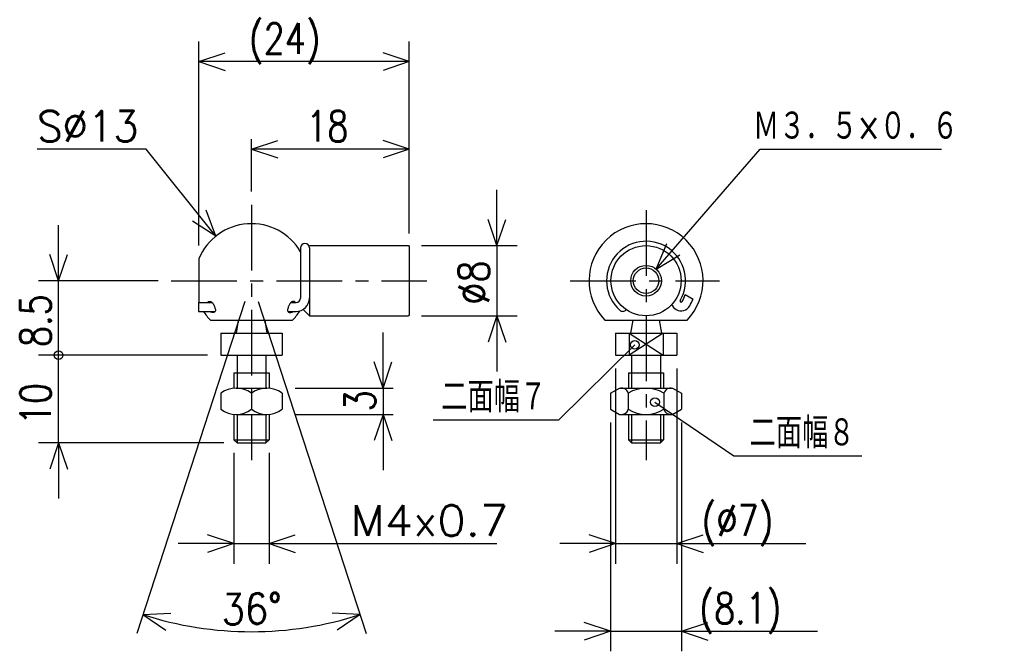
# Model space of a CAD drawing. Extents: x -140 to -28, y 113 to 185.
import ezdxf

# ---------------------------------------------------------------- set-up
doc = ezdxf.new("R2010")
doc.units = 0
doc.linetypes.add('CENTER', pattern=[12, 7.5, -1.5, 1.5, -1.5])
doc.layers.get('0').update_dxf_attribs({"linetype": 'CONTINUOUS'})
doc.styles.get("Standard").update_dxf_attribs({"font": 'txt', "bigfont": 'BIGFONT'})

msp = doc.modelspace()

# ---------------------------------------------------------------- linework, layer by layer
at = {"color": 7, "linetype": 'CONTINUOUS'}
for p, q in [((-119.65646, 159.55258), (-119.65646, 182.83858)), ((-95.656464, 160.95258), (-95.656464, 182.83858)), ((-119.65646, 180.55258), (-116.65646, 181.55258)), ((-95.656464, 180.55258), (-98.656464, 181.55258)), ((-95.656464, 180.55258), (-119.65646, 180.55258)), ((-119.65646, 180.55258), (-116.65646, 179.55258)), ((-95.656464, 180.55258), (-98.656464, 179.55258)), ((-113.65646, 165.71912), (-113.65646, 171.69559)), ((-113.65646, 170.55258), (-110.65646, 171.55258)), ((-95.656464, 170.55258), (-98.656464, 171.55258)), ((-125.65646, 170.55258), (-138.09946, 170.55258)), ((-117.71699, 160.62823), (-125.65647, 170.5526)), ((-95.656464, 170.55258), (-113.65646, 170.55258)), ((-113.65646, 170.55258), (-110.65646, 169.55258)), ((-95.656464, 170.55258), (-98.656464, 169.55258)), ((-67.510345, 156.87505), (-55.656475, 170.5526)), ((-55.656467, 170.55258), (-34.966499, 170.55258)), ((-85.656464, 159.55258), (-85.656464, 165.90258)), ((-117.71699, 160.62823), (-118.8102, 163.59554)), ((-135.65646, 155.55258), (-135.65646, 161.90258)), ((-117.71699, 160.62823), (-120.37194, 162.34615)), ((-85.656464, 159.55258), (-86.656464, 162.55258)), ((-85.656464, 159.55258), (-84.656464, 162.55258)), ((-107.05646, 159.55258), (-95.756462, 159.55258)), ((-95.756477, 159.5526), (-95.656479, 159.45259)), ((-94.256462, 159.55258), (-83.370461, 159.55258)), ((-85.656464, 159.55258), (-85.656464, 151.55258)), ((-67.510345, 156.87505), (-66.301244, 159.79704)), ((-135.65646, 155.55258), (-136.65646, 158.55258)), ((-135.65646, 155.55258), (-134.65646, 158.55258)), ((-108.05646, 159.30258), (-108.05646, 153.55258)), ((-107.05646, 159.30258), (-107.05646, 153.55258)), ((-95.656464, 159.45258), (-95.656464, 151.65259)), ((-67.510345, 156.87505), (-64.789865, 158.48718)), ((-119.65646, 158.05258), (-119.65646, 153.05258)), ((-124.31223, 155.55258), (-137.94246, 155.55258)), ((-135.65646, 147.05258), (-135.65646, 155.55258)), ((-64.178108, 153.96928), (-63.299885, 153.46225)), ((-114.42902, 153.17495), (-126.73901, 115.28869)), ((-119.7164, 153.05258), (-118.12418, 153.05258)), ((-119.7164, 153.05258), (-119.7164, 152.05258)), ((-112.88392, 153.17495), (-100.57394, 115.28869)), ((-109.18874, 153.05258), (-108.55646, 153.05258)), ((-107.05646, 153.55258), (-107.05646, 151.55258)), ((-119.7164, 152.05258), (-117.79651, 152.05258)), ((-109.5164, 152.05258), (-108.55646, 152.05258)), ((-107.77568, 152.27182), (-107.05646, 151.5526)), ((-95.656471, 151.65259), (-95.75647, 151.5526)), ((-118.34688, 151.05258), (-108.96605, 151.05258)), ((-115.17146, 151.05258), (-115.42146, 149.55258)), ((-112.14147, 151.0526), (-111.89147, 149.5526)), ((-107.05646, 151.55258), (-95.756462, 151.55258)), ((-94.256462, 151.55258), (-83.370461, 151.55258)), ((-85.656464, 151.55258), (-86.656464, 148.55258)), ((-85.656464, 151.55258), (-84.656464, 148.55258)), ((-85.656464, 151.55258), (-85.656464, 145.20258)), ((-73.346878, 151.05258), (-63.966053, 151.05258)), ((-70.171463, 151.0526), (-70.421463, 149.5526)), ((-67.141464, 151.0526), (-66.891464, 149.5526)), ((-117.15646, 149.55258), (-110.15646, 149.55258)), ((-117.15646, 149.55258), (-117.15646, 147.05258)), ((-110.15646, 149.55258), (-110.15646, 147.05258)), ((-98.656464, 143.30258), (-98.656464, 149.65258)), ((-72.156464, 149.55258), (-72.156464, 147.05258)), ((-72.156464, 149.55258), (-65.156464, 149.55258)), ((-66.719978, 149.5526), (-70.592964, 147.0526)), ((-70.592964, 149.55258), (-66.719978, 147.05258)), ((-70.592957, 149.55258), (-70.592957, 147.05258)), ((-66.719971, 149.55258), (-66.719971, 147.05258)), ((-65.156464, 149.55258), (-65.156464, 147.05258)), ((-69.936432, 148.24162), (-78.643562, 139.64905)), ((-118.65646, 147.05258), (-137.94246, 147.05258)), ((-135.65646, 137.05258), (-135.65646, 147.05258)), ((-117.15646, 147.05258), (-110.15646, 147.05258)), ((-115.30646, 147.05258), (-115.30646, 145.05258)), ((-112.00647, 147.05258), (-112.00647, 145.05258)), ((-98.656464, 143.30258), (-99.656464, 146.30258)), ((-98.656464, 143.30258), (-97.656464, 146.30258)), ((-72.156464, 147.05258), (-65.156464, 147.05258)), ((-70.306465, 147.05258), (-70.306465, 145.05258)), ((-67.006462, 147.05258), (-67.006462, 145.05258)), ((-115.65646, 145.05258), (-111.65646, 145.05258)), ((-115.65646, 145.05258), (-115.65646, 143.30258)), ((-115.30646, 145.05258), (-115.30646, 143.30258)), ((-112.00647, 145.05258), (-112.00647, 143.30258)), ((-111.65646, 145.05258), (-111.65646, 143.30258)), ((-72.156464, 145.55258), (-72.156464, 123.26659)), ((-70.656464, 145.05258), (-66.656464, 145.05258)), ((-70.656464, 145.05258), (-70.656464, 143.30258)), ((-70.306465, 145.05258), (-70.306465, 143.30258)), ((-67.006462, 145.05258), (-67.006462, 143.30258)), ((-66.656464, 145.05258), (-66.656464, 143.30258)), ((-65.156464, 145.55258), (-65.156464, 123.26659)), ((-117.15646, 142.71925), (-117.15646, 140.88591)), ((-115.41037, 143.30258), (-111.90256, 143.30258)), ((-113.65646, 142.71925), (-113.65646, 140.88593)), ((-110.15646, 142.71925), (-110.15646, 140.88591)), ((-108.65646, 143.30258), (-97.513458, 143.30258)), ((-98.656464, 143.30258), (-98.656464, 140.30258)), ((-72.697922, 142.71925), (-71.687561, 143.3026)), ((-72.697914, 142.71925), (-72.697914, 140.88593)), ((-71.687553, 143.30258), (-65.625374, 143.30258)), ((-70.677185, 142.71925), (-70.677185, 140.88593)), ((-66.635742, 142.71925), (-66.635742, 140.88593)), ((-65.625381, 143.3026), (-64.615005, 142.71925)), ((-64.615013, 142.71925), (-64.615013, 140.88593)), ((-67.635727, 141.69322), (-58.656464, 135.55258)), ((-72.697914, 140.88593), (-71.687561, 140.3026)), ((-65.625381, 140.3026), (-64.615021, 140.88593)), ((-115.65646, 140.30258), (-115.65646, 137.40259)), ((-115.41037, 140.30258), (-111.90256, 140.30258)), ((-115.30646, 140.30258), (-115.30646, 137.05258)), ((-112.00647, 140.30258), (-112.00647, 137.05258)), ((-111.65646, 140.30258), (-111.65646, 137.40259)), ((-108.65646, 140.30258), (-97.513458, 140.30258)), ((-98.656464, 140.30258), (-99.656464, 137.30258)), ((-98.656464, 140.30258), (-97.656464, 137.30258)), ((-98.656464, 140.30258), (-98.656464, 133.95258)), ((-78.643562, 139.64905), (-92.930397, 139.64905)), ((-72.697914, 139.38593), (-72.697914, 113.26659)), ((-71.687553, 140.30258), (-65.625374, 140.30258)), ((-70.656464, 140.30258), (-70.656464, 137.40259)), ((-70.306465, 140.30258), (-70.306465, 137.05258)), ((-67.006462, 140.30258), (-67.006462, 137.05258)), ((-66.656464, 140.30258), (-66.656464, 137.40259)), ((-64.615013, 139.38593), (-64.615013, 113.26659)), ((-116.80646, 137.05258), (-137.94246, 137.05258)), ((-135.65646, 137.05258), (-136.65646, 134.05258)), ((-135.65646, 137.05258), (-134.65646, 134.05258)), ((-135.65646, 137.05258), (-135.65646, 130.70258)), ((-115.30647, 137.0526), (-115.65648, 137.4026)), ((-115.65646, 137.40259), (-111.65646, 137.40259)), ((-115.30646, 137.05258), (-112.00647, 137.05258)), ((-112.00646, 137.05258), (-111.65646, 137.40259)), ((-70.306473, 137.0526), (-70.656471, 137.40259)), ((-70.656464, 137.40259), (-66.656464, 137.40259)), ((-70.306465, 137.05258), (-67.006462, 137.05258)), ((-67.006462, 137.05258), (-66.656464, 137.40259)), ((-115.65646, 135.90259), (-115.65646, 123.26659)), ((-111.65646, 135.90259), (-111.65646, 123.26659)), ((-58.656464, 135.55258), (-44.045799, 135.55258)), ((-115.65646, 125.55259), (-118.65646, 126.55259)), ((-111.65646, 125.55259), (-108.65646, 126.55259)), ((-72.156464, 125.55259), (-75.156464, 126.55259)), ((-65.156464, 125.55259), (-62.156464, 126.55259)), ((-115.65646, 125.55259), (-122.00646, 125.55259)), ((-115.65646, 125.55259), (-118.65646, 124.55259)), ((-115.65646, 125.55259), (-111.65646, 125.55259)), ((-111.65646, 125.55259), (-85.664436, 125.55259)), ((-111.65646, 125.55259), (-108.65646, 124.55259)), ((-111.65646, 125.55259), (-105.30646, 125.55259)), ((-72.156464, 125.55259), (-78.506464, 125.55259)), ((-72.156464, 125.55259), (-75.156464, 124.55259)), ((-72.156464, 125.55259), (-65.156464, 125.55259)), ((-65.156464, 125.55259), (-50.417507, 125.55259)), ((-65.156464, 125.55259), (-62.156464, 124.55259)), ((-65.156464, 125.55259), (-58.806464, 125.55259)), ((-126.03259, 117.4628), (-122.87352, 117.60522)), ((-126.03259, 117.4628), (-123.41988, 115.6813)), ((-101.28034, 117.4628), (-104.43941, 117.60522)), ((-101.28034, 117.4628), (-103.89305, 115.68129)), ((-72.697914, 115.55259), (-75.697914, 116.55259)), ((-64.615013, 115.55259), (-61.615013, 116.55259)), ((-72.697914, 115.55259), (-79.047914, 115.55259)), ((-72.697914, 115.55259), (-75.697914, 114.55259)), ((-72.697914, 115.55259), (-64.615013, 115.55259)), ((-64.615013, 115.55259), (-49.084858, 115.55259)), ((-64.615013, 115.55259), (-61.615013, 114.55259)), ((-64.615013, 115.55259), (-58.265013, 115.55259))]:
    msp.add_line(p, q, dxfattribs=at)
at = {"color": 7, "linetype": 'CENTER'}
for p, q in [((-113.65646, 164.21912), (-113.65646, 135.09485)), ((-68.656464, 163.59686), (-68.656464, 135.09485)), ((-122.81223, 155.55258), (-93.649704, 155.55258)), ((-77.303238, 155.55258), (-60.276974, 155.55258))]:
    msp.add_line(p, q, dxfattribs=at)
at = {"color": 7, "linetype": 'CONTINUOUS'}
for points in [[(-118.63715, 153.09607, -0.084973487), (-118.54533, 153.16373, -0.10481767), (-118.43617, 153.19063, -0.073231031), (-118.32313, 153.17796, -0.070831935), (-118.21646, 153.13477, -0.091146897), (-118.13048, 153.06034, -0.028086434), (-118.06414, 152.96704, -0.0073754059), (-118.0044, 152.86945, -0.011065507), (-117.94741, 152.77021, -0.023710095), (-117.89758, 152.66721, -0.018506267), (-117.85683, 152.56011, -0.010825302), (-117.82228, 152.45022), (-117.79051, 152.34066, -0.031376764), (-117.76201, 152.22838, -0.11726477), (-117.76735, 152.11559, -0.11222106), (-117.82369, 152.01731, -0.10490359), (-117.91702, 151.95195, -0.088724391), (-118.02761, 151.92626, -0.0535628), (-118.1412, 151.93317, -0.022745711), (-118.25347, 151.95671, -0.034228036), (-118.36116, 151.99211)], [(-108.67577, 153.09607, 0.084971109), (-108.76758, 153.16372, 0.10481588), (-108.87675, 153.19063, 0.073240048), (-108.98979, 153.17795, 0.070804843), (-109.09646, 153.13477, 0.091170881), (-109.18244, 153.06034, 0.028089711), (-109.24878, 152.96705, 0.0073809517), (-109.30852, 152.86946, 0.011077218), (-109.3655, 152.77021, 0.023682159), (-109.41533, 152.66721, 0.018506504), (-109.45608, 152.56011, 0.01082572), (-109.49064, 152.45022), (-109.52241, 152.34066, 0.031344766), (-109.55091, 152.22838, 0.11732095), (-109.54558, 152.11559, 0.11219225), (-109.48923, 152.01732, 0.10489888), (-109.3959, 151.95195, 0.088740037), (-109.28532, 151.92626, 0.053555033), (-109.17173, 151.93317, 0.022758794), (-109.05945, 151.95671, 0.034223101), (-108.95177, 151.99211)]]:
    msp.add_lwpolyline(points, format="xyb", dxfattribs=at)
for centre, radius in [((-68.656464, 155.55258), 4), ((-68.656464, 155.55258), 1.75), ((-68.656464, 155.55258), 1.45), ((-69.936432, 148.24162), 0.5), ((-135.65646, 147.05258), 0.5), ((-67.635727, 141.69322), 0.5)]:
    msp.add_circle(centre, radius, dxfattribs=at)
for centre, radius, start, end in [((-113.65646, 155.55258), 6.5, 30.510267, 157.38014), ((-68.656464, 155.55258), 6.5, 316.18693, 223.81307), ((-107.55646, 159.30258), 0.5, 0, 180), ((-68.656464, 155.55258), 4.5, 329.91315, 228.59037), ((-68.656464, 155.55258), 4.75, 329.91327, 340.52923), ((-108.55646, 153.55258), 0.5, 270, 0), ((-108.55646, 153.55258), 1.5, 270, 0), ((-64.654602, 153.23402), 1.125, 200.14856, 239.99988), ((-64.654602, 153.23402), 0.125, 149.91246, 239.99832), ((-64.654602, 153.23402), 0.125, 239.99832, 329.91246), ((-68.656464, 155.55258), 5.75, 329.91324, 338.68233), ((-113.65646, 155.55258), 6.5, 212.57897, 223.81307), ((-113.65646, 155.55258), 6.5, 316.18693, 327.42103), ((-71.302216, 152.55258), 0.5, 228.59037, 270), ((-71.302216, 152.55258), 0.5, 270, 322.17309), ((-64.654602, 153.23402), 1.125, 239.99988, 329.91303), ((-115.40646, 140.38593), 2.916667, 53.130042, 126.86996), ((-111.90646, 140.38593), 2.916667, 53.130042, 126.86996), ((-71.466362, 142.4771), 0.825491, 17.058502, 120.00006), ((-68.656464, 139.51093), 3.791667, 57.795692, 122.20431), ((-65.846565, 142.4771), 0.825491, 59.999943, 162.9415), ((-115.40646, 143.21925), 2.916667, 233.13004, 306.86996), ((-111.90646, 143.21925), 2.916667, 233.13004, 306.86996), ((-71.466362, 141.12808), 0.825491, 239.99994, 342.9415), ((-68.656464, 144.09425), 3.791667, 237.79569, 302.20431), ((-65.846565, 141.12808), 0.825491, 197.0585, 300.00006), ((-113.65646, 155.55258), 40.049969, 252, 288)]:
    msp.add_arc(centre, radius, start, end, dxfattribs=at)

# ---------------------------------------------------------------- texts
for s, width, p in [('(24)', 0.8, (-113.93569, 181.42758)), ('S%%C13', 0.96386, (-138.09946, 171.42758)), ('18', 0.8, (-107.39946, 171.42758)), ('Ｍ３．５×０．６', 0.773088, (-56.452499, 171.42758)), ('二面幅７', 0.778304, (-92.0164, 140.52405)), ('二面幅８', 0.778304, (-56.8458, 136.42758)), ('(%%C7)', 0.8, (-62.303508, 126.42759)), ('M4x0.7', 1.080946, (-102.35044, 126.42759)), ('(8.1)', 0.8, (-62.570854, 116.42759))]:
    msp.add_text(s, height=3.5, dxfattribs=dict(at, width=width)).set_placement(p)
for s, rotation, width, p in [('%%C8', 90.000003, 0.844216, (-86.531464, 152.80958)), ('8.5', 90.000003, 0.8, (-136.53146, 147.99116)), ('10', 90.000003, 0.8, (-136.53146, 139.09472)), ('3', 90.000003, 0.8, (-99.531464, 140.65958)), ('36%%D', 1.4, 0.888442, (-117.04619, 116.28308))]:
    msp.add_text(s, height=3.5, rotation=rotation, dxfattribs=dict(at, width=width)).set_placement(p)

doc.saveas('drawing.dxf')
